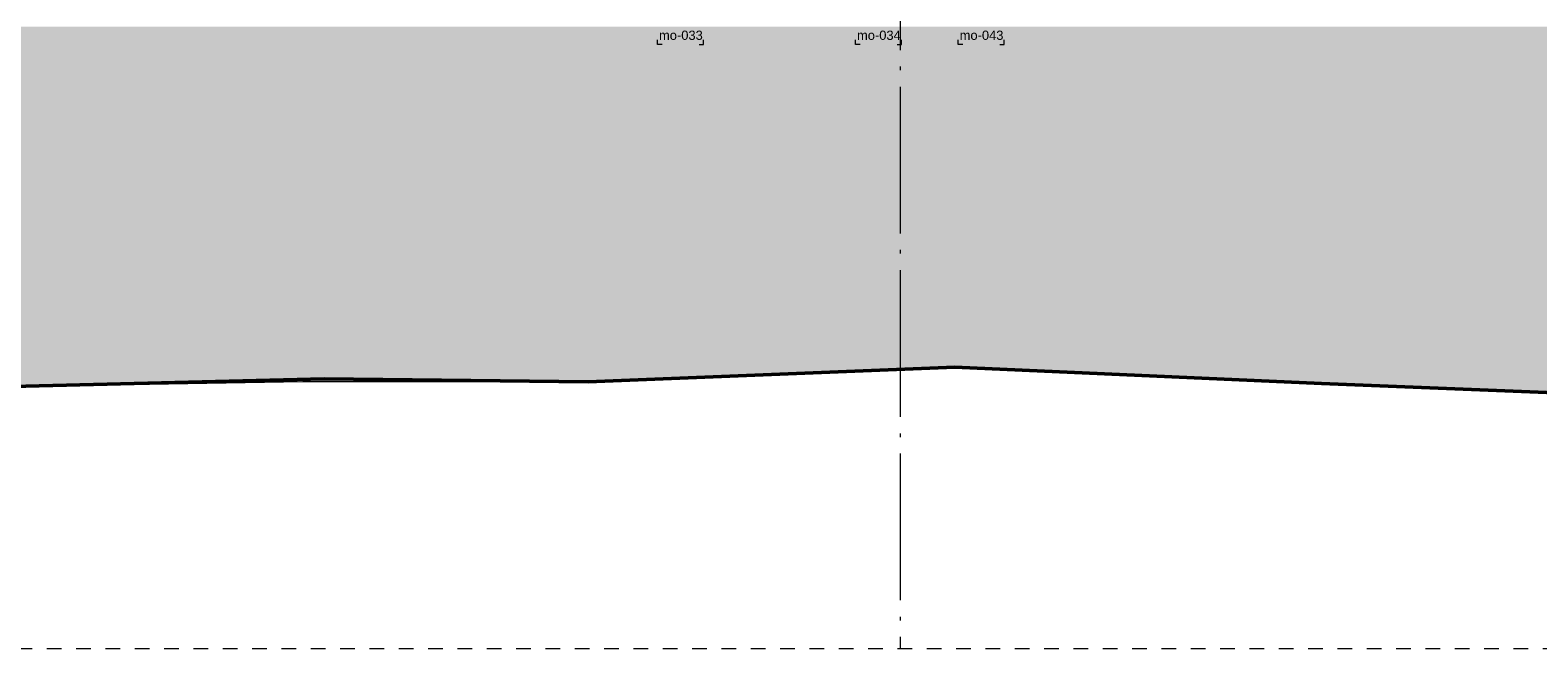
# Model space of a CAD drawing. Extents: x -294884 to 286267, y 0 to 1429765.
# Tile 54 of 178: x -15114 to -4834, y 381935 to 386152. Entities that reach past the tile are written whole.
import ezdxf

# ---------------------------------------------------------------- set-up
doc = ezdxf.new("R2010")
doc.units = 0
doc.header["$MEASUREMENT"] = 0
doc.linetypes.add('DASHDOT', pattern=[1250, 1000, -112.5, 25, -112.5])
doc.linetypes.add('DASHED', pattern=[200, 100, -100])
for name, color, linetype in [('A-0020-KADER', 8, 'Continuous'), ('A-0030-STRAMIEN', 1, 'Continuous'), ('A-0306--', 1, 'Continuous'), ('A-0307-TEKST', 7, 'Continuous')]:
    doc.layers.add(name, color=color, linetype=linetype)

# ---------------------------------------------------------------- blocks, each defined once
blk = doc.blocks.new('M-NIEUW_132')
at = {"linetype": 'Continuous', "lineweight": 5}
blk.add_hatch(color=111, dxfattribs=at).paths.add_polyline_path([(66481.7, -34871.4), (123481.7, -34871.4), (123481.7, -37564.9), (122676.8, -37571.4), (120177, -37501.4), (118375.8, -37651.4), (115876, -37481.4), (113376.2, -37511.4), (111575.1, -37421.4), (109075.3, -37421.4), (104774.3, -37471.4), (102274.6, -37421.4), (99774.8, -37471.4), (97973.6, -37461.4), (95473.8, -37461.4), (92974.1, -37451.4), (91172.9, -37401.4), (88673.1, -37301.4), (86173.3, -37191.4), (83673.6, -37291.4), (81727.8, -37291.4), (79372.6, -37331.4), (76872.8, -37341.4), (72571.9, -37241.4), (70072.1, -37171.4), (67572.3, -37261.4), (66481.7, -37255.3)], flags=0)
at = {"color": 7, "linetype": 'DASHED', "lineweight": 0}
blk.add_lwpolyline([(66481.7, -39111), (66481.7, -28111), (123481.7, -28111), (123481.7, -39111)], close=True, dxfattribs=at)
at = {"color": 111, "linetype": 'Continuous', "lineweight": 13}
blk.add_lwpolyline([(102274.6, -37421.4), (99774.8, -37471.4), (97973.6, -37461.4), (95473.8, -37461.4), (92974.1, -37451.4), (91172.9, -37401.4), (88673.1, -37301.4), (86173.3, -37191.4), (83673.6, -37291.4), (81727.8, -37291.4), (79372.6, -37331.4), (76872.8, -37341.4), (72571.9, -37241.4), (70072.1, -37171.4), (67572.3, -37261.4), (66481.7, -37255.3)], dxfattribs=at)
at = {"layer": 'A-0020-KADER', "color": 92, "linetype": 'Continuous', "lineweight": 50}
blk.add_lwpolyline([(102274.6, -37421.4), (99774.8, -37471.4), (97973.6, -37461.4), (95473.8, -37461.4), (92974.1, -37451.4), (91172.9, -37401.4), (88673.1, -37301.4), (86173.3, -37191.4), (83673.6, -37291.4), (81872.4, -37271.4), (79372.6, -37331.4), (76872.8, -37341.4), (72571.9, -37241.4), (70072.1, -37171.4), (67572.3, -37261.4), (66481.7, -37255.3)], dxfattribs=at)
at = {"layer": 'A-0030-STRAMIEN', "color": 1, "linetype": 'DASHDOT', "lineweight": 13}
blk.add_lwpolyline([(85800.9, -29029.9), (85800.9, -39111)], dxfattribs=at)
at = {"layer": 'A-0306--', "color": 1, "linetype": 'Continuous', "lineweight": 13}
for points in [[(84176.7, -34991.2), (84146.7, -34991.2), (84146.7, -34961.2)], [(84430, -34991.2), (84460, -34991.2), (84460, -34961.2)], [(85526.7, -34991.2), (85496.7, -34991.2), (85496.7, -34961.2)], [(85780, -34991.2), (85810, -34991.2), (85810, -34961.2)], [(86226.7, -34991.2), (86196.7, -34991.2), (86196.7, -34961.2)], [(86480, -34991.2), (86510, -34991.2), (86510, -34961.2)]]:
    blk.add_lwpolyline(points, dxfattribs=at)
at = {"layer": 'A-0307-TEKST', "color": 7, "linetype": 'Continuous', "char_height": 63, "attachment_point": 7, "line_spacing_factor": 1.333333}
for s, insert in [('{\\fArial|b0|i0|c12|p0;mo-033}', (84156.1, -34961.2)), ('{\\fArial|b0|i0|c12|p0;mo-034}', (85506.1, -34961.2)), ('{\\fArial|b0|i0|c12|p0;mo-043}', (86206.1, -34961.2))]:
    blk.add_mtext(s, dxfattribs=dict(at, insert=insert))

msp = doc.modelspace()

# ---------------------------------------------------------------- block references
msp.add_blockref('M-NIEUW_132', (-94982, 421046))

doc.saveas('drawing.dxf')
